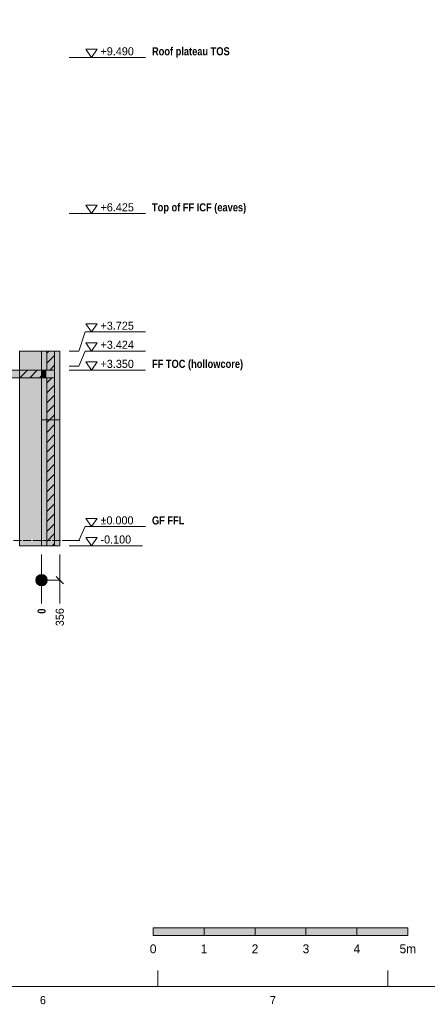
# Model space of a CAD drawing. Header units: millimetres. Extents: x 17 to 413, y 4 to 292.
# Tile 10 of 43: x 215 to 279, y 4 to 159. Entities that reach past the tile are written whole.
import ezdxf
from ezdxf.enums import TextEntityAlignment as Align

# ---------------------------------------------------------------- set-up
doc = ezdxf.new("R2010")
doc.units = ezdxf.units.MM
doc.linetypes.add('DASHED', pattern=[1.524, 1.27, -0.254])
for name, color, linetype in [('FILL-C_BDBDBF', 7, 'Continuous'), ('FILL-EPS', 7, 'Continuous'), ('FILL-INK', 7, 'Continuous'), ('FILL-LIGHT', 7, 'Continuous'), ('FILL-WHITE', 7, 'Continuous'), ('LINE-CORE', 7, 'Continuous'), ('LINE-INK', 7, 'Continuous'), ('LINE-STEEL-DASH', 7, 'DASHED'), ('LINE-STEEL_GREY', 7, 'Continuous'), ('TEXT-INK', 7, 'Continuous'), ('TEXT-STEEL', 7, 'Continuous'), ('TEXT-STEEL_GREY', 7, 'Continuous')]:
    doc.layers.add(name, color=color, linetype=linetype)
doc.styles.add('OpenSansCondensed-Bold', font='OpenSansCondensed-Bold.ttf')

msp = doc.modelspace()

# ---------------------------------------------------------------- hatches: boundary and pattern name
at = {"layer": 'FILL-C_BDBDBF', "true_color": 0xbdbdbf}
h = msp.add_hatch(color=9, dxfattribs=at)
h.dxf.hatch_style = 1
h.paths.add_polyline_path([(220.51, 103.52), (220.51, 103.85), (219.96, 103.85), (219.29, 103.85), (219.29, 106.84), (220.51, 106.84), (220.51, 76.24), (219.58, 76.24), (219.29, 76.24), (219.29, 102.63), (220.51, 102.63)])
at = {"layer": 'FILL-EPS', "true_color": 0xccffff}
h = msp.add_hatch(color=7, dxfattribs=at)
h.dxf.hatch_style = 1
h.paths.add_polyline_path([(218.48, 106.03), (218.48, 106.84), (219.25, 106.84), (219.29, 106.84), (219.29, 103.85), (218.48, 103.85)])
h = msp.add_hatch(color=7, dxfattribs=at)
h.dxf.hatch_style = 1
h.paths.add_polyline_path([(221.33, 100.58), (221.33, 99.39), (221.33, 96.05), (221.33, 88.4), (221.33, 76.24), (220.51, 76.24), (220.51, 106.84), (221.33, 106.84)])
h = msp.add_hatch(color=7, dxfattribs=at)
h.dxf.hatch_style = 1
h.paths.add_polyline_path([(219.29, 76.24), (218.48, 76.24), (218.48, 88.81), (218.48, 99.18), (218.48, 99.97), (218.48, 102.63), (218.8, 102.63), (219.03, 102.63), (219.29, 102.63)])
at = {"layer": 'FILL-INK', "true_color": 0x14141a}
h = msp.add_hatch(color=250, dxfattribs=at)
h.dxf.hatch_style = 1
h.paths.add_polyline_path([(236, 15), (244, 15), (244, 16.2), (236, 16.2)])
h = msp.add_hatch(color=250, dxfattribs=at)
h.dxf.hatch_style = 1
h.paths.add_polyline_path([(252, 15), (260, 15), (260, 16.2), (252, 16.2)])
h = msp.add_hatch(color=250, dxfattribs=at)
h.dxf.hatch_style = 1
h.paths.add_polyline_path([(268, 15), (276, 15), (276, 16.2), (268, 16.2)])
at = {"layer": 'FILL-LIGHT', "true_color": 0xcccccf}
h = msp.add_hatch(color=254, dxfattribs=at)
h.dxf.hatch_style = 1
h.paths.add_polyline_path([(219.13, 103.84), (219.13, 103.32), (219.13, 102.64), (215.24, 102.64), (212.19, 102.64), (212.19, 103.17), (212.19, 103.84), (216.08, 103.84)])
at = {"layer": 'FILL-WHITE', "true_color": 0xffffff}
h = msp.add_hatch(color=7, dxfattribs=at)
h.dxf.hatch_style = 1
h.paths.add_polyline_path([(218.48, 106.84), (218.48, 76.24), (215.03, 76.24), (215.03, 106.84)])
h = msp.add_hatch(color=7, dxfattribs=at)
h.dxf.hatch_style = 1
h.paths.add_polyline_path([(215.03, 103.85), (215.03, 106.84), (218.48, 106.84), (218.48, 103.85)])
h = msp.add_hatch(color=7, dxfattribs=at)
h.dxf.hatch_style = 1
h.paths.add_polyline_path([(218.48, 103.85), (218.48, 103.85), (218.48, 106.84), (218.48, 106.84), (218.48, 106.85), (218.48, 106.84), (221.33, 106.84), (221.33, 76.24), (218.48, 76.24), (218.48, 76.23), (218.48, 76.23), (218.48, 76.23), (218.48, 76.23), (218.48, 102.63), (218.48, 102.63), (219.13, 102.63), (219.13, 103.85), (218.48, 103.85), (218.48, 103.85)])
h = msp.add_hatch(color=7, dxfattribs=at)
h.dxf.hatch_style = 1
h.paths.add_polyline_path([(221.33, 106.84), (221.33, 76.24), (218.48, 76.24), (218.48, 106.84)])
h = msp.add_hatch(color=7, dxfattribs=at)
h.dxf.hatch_style = 1
h.paths.add_polyline_path([(221.33, 106.84), (221.33, 76.24), (218.48, 76.24), (218.48, 102.63), (220.51, 102.63), (220.51, 103.85), (218.48, 103.85), (218.48, 106.84)])
h = msp.add_hatch(color=7, dxfattribs=at)
h.dxf.hatch_style = 1
h.paths.add_polyline_path([(215.03, 103.85), (218.48, 103.85), (218.48, 102.63), (215.03, 102.63)])
h = msp.add_hatch(color=7, dxfattribs=at)
h.dxf.hatch_style = 1
h.paths.add_polyline_path([(218.48, 102.63), (218.48, 103.85), (219.13, 103.85), (219.13, 102.63)])
h = msp.add_hatch(color=7, dxfattribs=at)
h.dxf.hatch_style = 1
h.paths.add_polyline_path([(215.03, 76.24), (215.03, 102.63), (218.48, 102.63), (218.48, 76.24)])
h = msp.add_hatch(color=7, dxfattribs=at)
h.dxf.hatch_style = 1
h.paths.add_polyline_path([(218.48, 96.05), (221.33, 96.05), (221.33, 76.24), (218.48, 76.24)])
h = msp.add_hatch(color=7, dxfattribs=at)
h.dxf.hatch_style = 1
h.paths.add_polyline_path([(221.33, 96.05), (221.33, 76.24), (218.48, 76.24), (218.48, 96.05)])
h = msp.add_hatch(color=7, dxfattribs=at)
h.dxf.hatch_style = 1
h.paths.add_polyline_path([(219.38, 70.84), (219.35, 71.08), (219.26, 71.29), (219.12, 71.48), (218.93, 71.62), (218.71, 71.71), (218.48, 71.74), (218.25, 71.71), (218.03, 71.62), (217.85, 71.48), (217.7, 71.29), (217.61, 71.08), (217.58, 70.84), (217.61, 70.61), (217.7, 70.39), (217.85, 70.21), (218.03, 70.07), (218.25, 69.98), (218.48, 69.94), (218.71, 69.98), (218.93, 70.07), (219.12, 70.21), (219.26, 70.39), (219.35, 70.61)])
h = msp.add_hatch(color=7, dxfattribs=at)
h.dxf.hatch_style = 1
h.paths.add_polyline_path([(244, 15), (252, 15), (252, 16.2), (244, 16.2)])
h = msp.add_hatch(color=7, dxfattribs=at)
h.dxf.hatch_style = 1
h.paths.add_polyline_path([(260, 15), (268, 15), (268, 16.2), (260, 16.2)])

# ---------------------------------------------------------------- linework, layer by layer
at = {"layer": 'LINE-CORE', "lineweight": 5}
for points in [[(218.48, 106.84), (218.48, 76.24), (218.48, 76.24), (218.48, 76.24), (218.48, 76.24), (215.03, 76.24), (215.03, 106.84)], [(215.03, 103.85), (215.03, 106.84), (218.48, 106.84), (218.48, 103.85), (215.03, 103.85)], [(218.48, 103.85), (218.48, 103.85), (218.48, 106.84), (218.48, 106.84), (218.48, 106.85), (218.48, 106.84), (221.33, 106.84), (221.33, 76.24), (218.48, 76.24), (218.48, 76.23), (218.48, 76.23), (218.48, 76.23), (218.48, 76.23), (218.48, 102.63), (218.48, 102.63), (219.13, 102.63), (219.13, 103.85), (218.48, 103.85), (218.48, 103.85)], [(221.33, 106.84), (221.33, 76.24), (221.33, 76.24), (218.48, 76.24), (218.48, 106.84), (218.48, 106.84)], [(221.33, 106.84), (221.33, 76.24), (218.48, 76.24), (218.48, 102.63), (220.51, 102.63), (220.51, 103.85), (218.48, 103.85), (218.48, 106.84)], [(215.03, 103.85), (218.48, 103.85), (218.48, 103.85), (218.48, 102.63), (215.03, 102.63)], [(218.48, 102.63), (218.48, 103.85), (219.13, 103.85), (219.13, 103.85), (219.13, 102.63), (218.48, 102.63)], [(215.03, 76.24), (215.03, 102.63), (218.48, 102.63), (218.48, 102.63), (218.48, 76.24), (215.03, 76.24)], [(218.48, 96.05), (221.33, 96.05), (221.33, 76.24), (218.48, 76.24)], [(221.33, 96.05), (221.33, 76.24), (218.48, 76.24), (218.48, 96.05)]]:
    msp.add_lwpolyline(points, close=True, dxfattribs=at)
at = {"layer": 'LINE-INK', "lineweight": 5}
for p, q in [((222.83, 152.96), (224.33, 152.96)), ((224.33, 152.96), (225.33, 152.96)), ((225.33, 152.96), (234.82, 152.96)), ((222.83, 128.44), (224.33, 128.44)), ((224.33, 128.44), (225.33, 128.44)), ((225.33, 128.44), (234.82, 128.44)), ((224.33, 106.84), (225.33, 109.84)), ((225.33, 109.84), (234.82, 109.84)), ((222.83, 106.84), (224.33, 106.84)), ((224.33, 104.44), (225.33, 106.84)), ((225.33, 106.84), (234.82, 106.84)), ((222.83, 104.44), (224.33, 104.44)), ((222.83, 103.84), (224.33, 103.84)), ((224.33, 103.84), (225.33, 103.84)), ((225.33, 103.84), (234.82, 103.84)), ((224.33, 77.04), (225.33, 79.24)), ((225.33, 79.24), (234.82, 79.24)), ((222.83, 77.04), (224.33, 77.04)), ((222.83, 76.24), (224.33, 76.24)), ((224.33, 76.24), (225.33, 76.24)), ((225.33, 76.24), (234.33, 76.24)), ((218.48, 74.84), (218.48, 69.34)), ((221.33, 74.84), (221.33, 69.34)), ((220.76, 71.41), (221.9, 70.28)), ((218.48, 70.84), (221.33, 70.84)), ((218.48, 69.34), (218.48, 68.02)), ((221.33, 69.34), (221.33, 68.02)), ((218.48, 68.02), (218.48, 67.14)), ((221.33, 68.02), (221.33, 67.14)), ((236.75, 7), (236.75, 9.5)), ((272.88, 7), (272.88, 9.5))]:
    msp.add_line(p, q, dxfattribs=at)
for points in [[(20, 7), (413, 7), (413, 290), (20, 290)], [(226.33, 152.96), (225.43, 154.26), (227.23, 154.26)], [(226.33, 128.44), (225.43, 129.74), (227.23, 129.74)], [(226.33, 109.84), (225.43, 111.14), (227.23, 111.14)], [(218.48, 106.03), (218.48, 106.84), (219.25, 106.84), (219.29, 106.84), (219.29, 103.85), (218.48, 103.85)], [(218.48, 99.97), (218.48, 102.63), (218.8, 102.63), (219.03, 102.63), (219.29, 102.63), (220.51, 102.63), (220.51, 103.52), (220.51, 103.85), (219.96, 103.85), (219.29, 103.85), (218.48, 103.85), (218.48, 106.03), (218.48, 106.84), (219.25, 106.84), (219.29, 106.84), (220.51, 106.84), (221.33, 106.84), (221.33, 100.58), (221.33, 99.39), (221.33, 96.05), (221.33, 88.4), (221.33, 76.24), (220.51, 76.24), (219.58, 76.24), (219.29, 76.24), (218.48, 76.24), (218.48, 88.81), (218.48, 99.18)], [(220.51, 103.52), (220.51, 103.85), (219.96, 103.85), (219.29, 103.85), (219.29, 106.84), (220.51, 106.84), (220.51, 76.24), (219.58, 76.24), (219.29, 76.24), (219.29, 102.63), (220.51, 102.63)], [(221.33, 100.58), (221.33, 99.39), (221.33, 96.05), (221.33, 88.4), (221.33, 76.24), (220.51, 76.24), (220.51, 106.84), (221.33, 106.84)], [(226.33, 106.84), (225.43, 108.14), (227.23, 108.14)], [(219.13, 103.84), (219.13, 103.32), (219.13, 102.64), (215.24, 102.64), (212.19, 102.64), (212.19, 103.17), (212.19, 103.84), (216.08, 103.84)], [(226.33, 103.84), (225.43, 105.14), (227.23, 105.14)], [(219.29, 76.24), (218.48, 76.24), (218.48, 88.81), (218.48, 99.18), (218.48, 99.97), (218.48, 102.63), (218.8, 102.63), (219.03, 102.63), (219.29, 102.63)], [(226.33, 79.24), (225.43, 80.54), (227.23, 80.54)], [(226.33, 76.24), (225.43, 77.54), (227.23, 77.54)], [(236, 15), (244, 15), (244, 16.2), (236, 16.2)], [(244, 15), (252, 15), (252, 16.2), (244, 16.2)], [(252, 15), (260, 15), (260, 16.2), (252, 16.2)], [(260, 15), (268, 15), (268, 16.2), (260, 16.2)], [(268, 15), (276, 15), (276, 16.2), (268, 16.2)]]:
    msp.add_lwpolyline(points, close=True, dxfattribs=at)
msp.add_circle((218.48, 70.84), 0.9, dxfattribs=at)
at = {"layer": 'LINE-STEEL-DASH', "lineweight": 5}
msp.add_line((84.53, 77.04), (224.53, 77.04), dxfattribs=at)
at = {"layer": 'LINE-STEEL_GREY', "lineweight": 5}
for p, q in [((219.29, 106.49), (219.65, 106.84)), ((219.29, 104.94), (220.51, 106.15)), ((215.05, 102.64), (216.25, 103.84)), ((216.61, 102.64), (217.81, 103.84)), ((219.77, 103.85), (220.51, 104.6)), ((218.17, 102.64), (219.13, 103.61)), ((219.29, 101.82), (220.1, 102.63)), ((220.51, 103.04), (220.51, 103.04)), ((219.29, 100.27), (220.51, 101.49)), ((219.29, 98.71), (220.51, 99.93)), ((219.29, 97.16), (220.51, 98.38)), ((219.29, 95.6), (220.51, 96.82)), ((219.29, 94.05), (220.51, 95.27)), ((219.29, 92.49), (220.51, 93.71)), ((219.29, 90.94), (220.51, 92.15)), ((219.29, 89.38), (220.51, 90.6)), ((219.29, 87.82), (220.51, 89.04)), ((219.29, 86.27), (220.51, 87.49)), ((219.29, 84.71), (220.51, 85.93)), ((219.29, 83.16), (220.51, 84.38)), ((219.29, 81.6), (220.51, 82.82)), ((219.29, 80.05), (220.51, 81.26)), ((219.29, 78.49), (220.51, 79.71)), ((219.29, 76.93), (220.51, 78.15)), ((220.16, 76.24), (220.51, 76.6))]:
    msp.add_line(p, q, dxfattribs=at)

# ---------------------------------------------------------------- texts
at = {"layer": 'TEXT-INK'}
for s, p in [('+9.490', (227.73, 153.31)), ('+6.425', (227.73, 128.79)), ('+3.725', (227.73, 110.19)), ('+3.424', (227.73, 107.19)), ('+3.350', (227.73, 104.19)), ('±0.000', (227.73, 79.59)), ('-0.100', (227.73, 76.59))]:
    msp.add_text(s, height=1.27, dxfattribs=at).set_placement(p)
at = {"layer": 'TEXT-INK', "style": 'OpenSansCondensed-Bold'}
msp.add_text('0', height=1.27, rotation=90, dxfattribs=at).set_placement((219.12, 65.56))
at = {"layer": 'TEXT-INK'}
msp.add_text('356', height=1.27, rotation=90, dxfattribs=at).set_placement((221.97, 63.6))
for s, height, p in [('0', 1.4, (236, 12.2)), ('1', 1.4, (244, 12.2)), ('2', 1.4, (252, 12.2)), ('3', 1.4, (260, 12.2)), ('4', 1.4, (268, 12.2)), ('5m', 1.397, (276, 12.2))]:
    msp.add_text(s, height=height, dxfattribs=at).set_placement(p, align=Align.CENTER)
at = {"layer": 'TEXT-STEEL', "style": 'OpenSansCondensed-Bold'}
for s, p in [('Roof plateau TOS', (235.82, 153.31)), ('Top of FF ICF (eaves)', (235.82, 128.79)), ('FF TOC (hollowcore)', (235.82, 104.19)), ('GF FFL', (235.82, 79.59))]:
    msp.add_text(s, height=1.27, dxfattribs=at).set_placement(p)
at = {"layer": 'TEXT-STEEL_GREY'}
for s, p in [('6', (218.69, 4.2)), ('7', (254.81, 4.2))]:
    msp.add_text(s, height=1.27, dxfattribs=at).set_placement(p, align=Align.CENTER)

doc.saveas('drawing.dxf')
